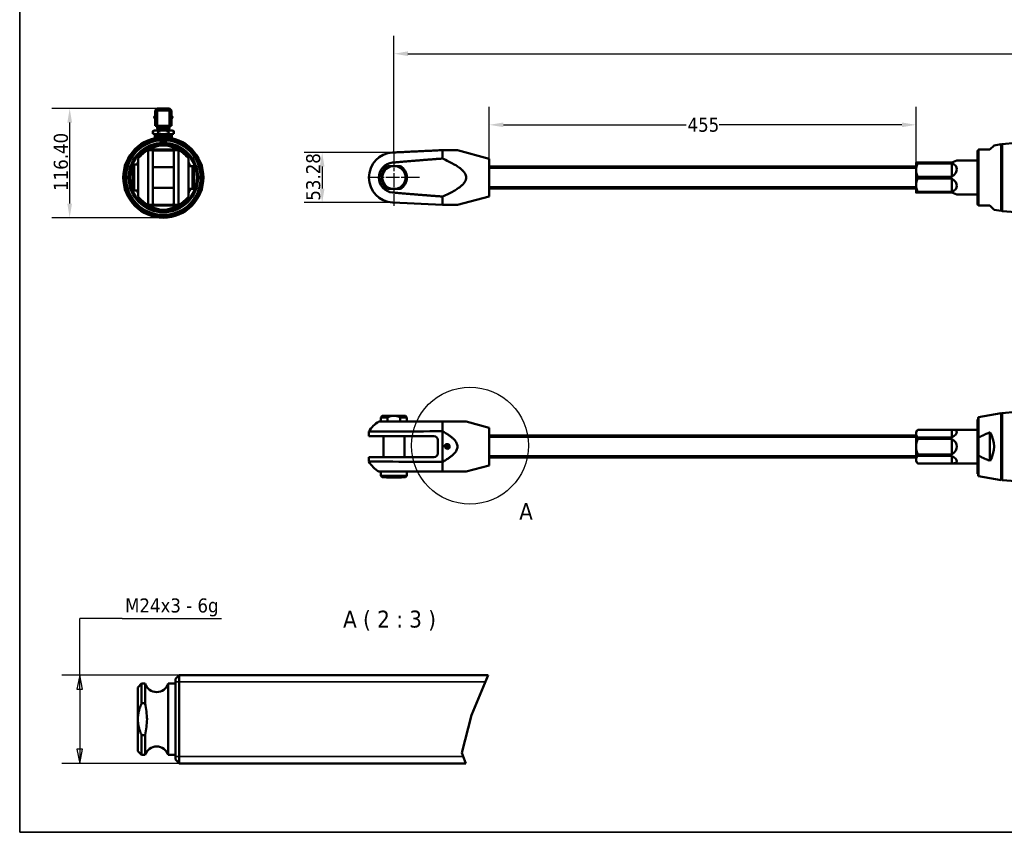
# Model space of a CAD drawing. Header units: millimetres. Extents: x 30 to 2490, y 30 to 1752.
# Tile 1 of 4: x 30 to 1080, y 30 to 896. Entities that reach past the tile are written whole.
import ezdxf

# ---------------------------------------------------------------- set-up
doc = ezdxf.new("R2010")
doc.units = ezdxf.units.MM
doc.header["$LTSCALE"] = 6
doc.linetypes.add('CHAIN', pattern=[0.3543, 0.2362, -0.0295, 0.0591, -0.0295])
for name, color, linetype, lineweight in [('Border (ISO)', 7, 'Continuous', 70), ('Break Line (ISO)', 7, 'Continuous', 50), ('Center Mark (ISO)', 7, 'Continuous', 25), ('Detail Boundary (ISO)', 7, 'Continuous', 25), ('Dimension (ISO)', 7, 'Continuous', 25), ('Symbol (ISO)', 7, 'Continuous', 25), ('Visible (ISO)', 7, 'Continuous', 50), ('Visible Narrow (ISO)', 7, 'Continuous', 35)]:
    doc.layers.add(name, color=color, linetype=linetype, lineweight=lineweight)
doc.styles.add('Label Text (ISO)', font='tahoma.ttf')
doc.styles.add('Note Text (ISO)', font='tahoma.ttf')
doc.dimstyles.new('Default (ISO)', dxfattribs={"dimscale": 6, "dimtxt": 2.5, "dimasz": 2.5, "dimexe": 3.175, "dimexo": 0, "dimgap": 0.25, "dimtad": 0, "dimtih": 1, "dimtoh": 1, "dimrnd": 1e-08, "dimzin": 0, "dimdsep": 46, "dimtxsty": 'Note Text (ISO)', "dimcen": 0.09, "dimdle": 10, "dimclrd": 256, "dimclre": 256, "dimclrt": 256, "dimazin": 0, "dimtfac": 1, "dimtdec": 3, "dimtofl": 0, "dimtmove": 0, "dimatfit": 3, "dimfxl": 1, "dimtolj": 1, "dimtzin": 0, "dimlwd": -1, "dimlwe": -1, "dimarcsym": 0})

# ---------------------------------------------------------------- blocks, each defined once
blk = doc.blocks.new('*D31')
at = {"layer": 'Defpoints', "color": 0, "transparency": 16777216}
for p in [(2282.8, 860), (429, 755.4), (2282.8, 755.4)]:
    blk.add_point(p, dxfattribs=at)
at = {"layer": 'Dimension (ISO)', "transparency": 16777216}
for p, q in [((429, 755.4), (429, 879)), ((2282.8, 755.4), (2282.8, 879)), ((444, 860), (1333.3, 860)), ((2267.8, 860), (1378.6, 860))]:
    blk.add_line(p, q, dxfattribs=at)
for points in [[(444, 862.5), (444, 857.5), (429, 860)], [(2267.8, 862.5), (2267.8, 857.5), (2282.8, 860)]]:
    blk.add_solid(points, dxfattribs=at)
at = {"layer": 'Dimension (ISO)', "transparency": 16777216, "insert": (1334.8, 860), "char_height": 15, "attachment_point": 4, "style": 'Note Text (ISO)'}
blk.add_mtext('\\A1;1854', dxfattribs=at)
blk = doc.blocks.new('*D32')
at = {"layer": 'Defpoints', "color": 0, "transparency": 16777216}
for p in [(985.7, 784.2), (530.7, 739), (985.7, 744)]:
    blk.add_point(p, dxfattribs=at)
at = {"layer": 'Dimension (ISO)', "transparency": 16777216}
for p, q in [((530.7, 739), (530.7, 803.3)), ((985.7, 744), (985.7, 803.3)), ((545.7, 784.2), (740.6, 784.2)), ((970.7, 784.2), (775.9, 784.2))]:
    blk.add_line(p, q, dxfattribs=at)
for points in [[(545.7, 786.7), (545.7, 781.7), (530.7, 784.2)], [(970.7, 786.7), (970.7, 781.7), (985.7, 784.2)]]:
    blk.add_solid(points, dxfattribs=at)
at = {"layer": 'Dimension (ISO)', "transparency": 16777216, "insert": (742.1, 784.2), "char_height": 15, "attachment_point": 4, "style": 'Note Text (ISO)'}
blk.add_mtext('\\A1;455', dxfattribs=at)
blk = doc.blocks.new('*D33')
at = {"layer": 'Defpoints', "color": 0, "transparency": 16777216}
for p in [(427.6, 754.6), (352.5, 701.3), (427.8, 701.3)]:
    blk.add_point(p, dxfattribs=at)
at = {"layer": 'Dimension (ISO)', "transparency": 16777216}
for p, q in [((427.6, 754.6), (333.4, 754.6)), ((352.5, 739.6), (352.5, 716.3)), ((427.8, 701.3), (333.4, 701.3))]:
    blk.add_line(p, q, dxfattribs=at)
for points in [[(350, 739.6), (355, 739.6), (352.5, 754.6)], [(350, 716.3), (355, 716.3), (352.5, 701.3)]]:
    blk.add_solid(points, dxfattribs=at)
at = {"layer": 'Dimension (ISO)', "transparency": 16777216, "insert": (343.1, 703.3), "char_height": 15, "attachment_point": 4, "rotation": 90, "style": 'Note Text (ISO)'}
blk.add_mtext('\\A1;53.28', dxfattribs=at)
blk = doc.blocks.new('2dDetail0')
at = {"layer": 'Detail Boundary (ISO)'}
blk.add_circle((85.02, 73.7), 10.39, dxfattribs=at)
at = {"layer": 'Detail Boundary (ISO)', "insert": (93.77, 60.52), "char_height": 3, "attachment_point": 7, "style": 'Label Text (ISO)'}
blk.add_mtext('A', dxfattribs=at)
blk = doc.blocks.new('External Thread Note1')
at = {"layer": 'Symbol (ISO)'}
for p, q in [((15.66, 32.92), (15.66, 42.99)), ((23.23, 42.99), (15.66, 42.99)), ((23.23, 42.99), (40.88, 42.99)), ((23.48, 42.99), (40.63, 42.99)), ((33.34, 32.92), (12.49, 32.92)), ((15.66, 32.92), (15.16, 30.42)), ((15.66, 30.42), (15.66, 32.92)), ((16.16, 30.42), (15.66, 32.92)), ((15.16, 30.42), (16.16, 30.42)), ((15.66, 30.42), (15.66, 19.75)), ((15.16, 19.75), (15.66, 17.25)), ((16.16, 19.75), (15.16, 19.75)), ((15.66, 19.75), (15.66, 17.25)), ((15.66, 17.25), (16.16, 19.75)), ((33.34, 17.25), (12.49, 17.25))]:
    blk.add_line(p, q, dxfattribs=at)
at = {"layer": 'Symbol (ISO)', "flags": 128}
for points in [[(16.16, 30.42), (15.66, 32.92), (15.16, 30.42), (16.16, 30.42)], [(15.16, 19.75), (15.66, 17.25), (16.16, 19.75), (15.16, 19.75)]]:
    blk.add_lwpolyline(points, dxfattribs=at)
at = {"layer": 'Symbol (ISO)'}
for points in [[(16.16, 30.42), (15.66, 32.92), (15.16, 30.42), (16.16, 30.42)], [(15.16, 19.75), (15.66, 17.25), (16.16, 19.75), (15.16, 19.75)]]:
    blk.add_solid(points, dxfattribs=at)
at = {"layer": 'Symbol (ISO)', "insert": (23.73, 43.34), "char_height": 2.5, "attachment_point": 7, "style": 'Note Text (ISO)'}
blk.add_mtext('M24x3 - 6g', dxfattribs=at)
blk = doc.blocks.new('*D37')
at = {"layer": 'Defpoints', "color": 0, "transparency": 16777216}
for p in [(83.3, 801.6), (176.4, 801.6), (183.2, 685.2)]:
    blk.add_point(p, dxfattribs=at)
at = {"layer": 'Dimension (ISO)', "transparency": 16777216}
for p, q in [((176.4, 801.6), (64.2, 801.6)), ((83.3, 700.2), (83.3, 786.6)), ((183.2, 685.2), (64.2, 685.2))]:
    blk.add_line(p, q, dxfattribs=at)
for points in [[(80.8, 786.6), (85.8, 786.6), (83.3, 801.6)], [(80.8, 700.2), (85.8, 700.2), (83.3, 685.2)]]:
    blk.add_solid(points, dxfattribs=at)
at = {"layer": 'Dimension (ISO)', "transparency": 16777216, "insert": (74, 713.7), "char_height": 15, "attachment_point": 4, "rotation": 90, "style": 'Note Text (ISO)'}
blk.add_mtext('\\A1;116.40', dxfattribs=at)
blk = doc.blocks.new('Borders OMS Border')
at = {"layer": 'Border (ISO)', "linetype": 'Continuous', "lineweight": 35}
for p, q in [((5, 5), (5, 292)), ((415, 5), (5, 5))]:
    blk.add_line(p, q, dxfattribs=at)

msp = doc.modelspace()

# ---------------------------------------------------------------- linework, layer by layer
at = {"layer": 'Break Line (ISO)'}
for p, q in [((511.56, 154.73), (529.428, 197.52)), ((501.415, 114.577), (511.56, 154.73)), ((505.602, 103.52), (501.415, 114.577))]:
    msp.add_line(p, q, dxfattribs=at)
at = {"layer": 'Center Mark (ISO)', "linetype": 'CHAIN', "ltscale": 10.629293}
msp.add_line((429.042, 755.383), (429.042, 697.99), dxfattribs=at)
at = {"layer": 'Center Mark (ISO)', "linetype": 'CHAIN', "ltscale": 10.146613}
msp.add_line((456.435, 727.99), (401.648, 727.99), dxfattribs=at)
at = {"layer": 'Visible (ISO)'}
for p, q in [((174.406, 799.59), (176.406, 801.59)), ((176.406, 799.59), (174.406, 799.59)), ((174.406, 799.59), (174.406, 783.09)), ((176.406, 801.59), (176.406, 799.59)), ((189.906, 801.59), (176.406, 801.59)), ((176.406, 783.09), (176.406, 799.59)), ((176.406, 799.59), (189.906, 799.59)), ((189.906, 799.59), (189.906, 801.59)), ((189.906, 801.59), (191.906, 799.59)), ((191.906, 799.59), (189.906, 799.59)), ((189.906, 799.59), (189.906, 783.09)), ((191.906, 783.09), (191.906, 799.59)), ((174.006, 778.29), (172.128, 777.606)), ((172.128, 777.606), (172.128, 774.621)), ((192.306, 778.29), (174.006, 778.29)), ((174.406, 783.09), (176.406, 783.09)), ((189.906, 783.09), (176.406, 783.09)), ((176.577, 780.59), (176.577, 783.09)), ((177.077, 780.09), (176.577, 780.59)), ((189.734, 780.59), (176.577, 780.59)), ((177.077, 779.383), (176.577, 778.883)), ((176.577, 778.883), (189.734, 778.883)), ((176.577, 778.29), (176.577, 778.883)), ((176.577, 778.883), (189.734, 778.883)), ((177.077, 780.09), (189.234, 780.09)), ((177.077, 780.09), (177.077, 779.383)), ((177.077, 779.383), (189.234, 779.383)), ((177.642, 777.606), (177.642, 774.621)), ((188.669, 777.606), (188.669, 774.621)), ((189.234, 780.09), (189.734, 780.59)), ((189.234, 780.09), (189.234, 779.383)), ((189.234, 779.383), (189.734, 778.883)), ((189.734, 780.59), (189.734, 783.09)), ((189.734, 778.29), (189.734, 778.883)), ((189.906, 783.09), (191.906, 783.09)), ((192.306, 778.29), (194.183, 777.606)), ((194.183, 777.606), (194.183, 774.621)), ((174.006, 774.29), (172.128, 774.621)), ((192.306, 774.29), (174.006, 774.29)), ((174.006, 774.29), (174.006, 772.29)), ((174.006, 772.29), (192.306, 772.29)), ((192.306, 772.04), (174.006, 772.04)), ((174.006, 770.04), (174.006, 772.04)), ((174.006, 770.04), (175.178, 770.04)), ((177.577, 772.04), (177.577, 772.29)), ((181.056, 766.99), (180.656, 766.59)), ((185.656, 766.59), (180.656, 766.59)), ((180.656, 766.59), (180.656, 764.905)), ((181.056, 766.99), (185.256, 766.99)), ((185.256, 766.99), (185.656, 766.59)), ((185.656, 766.59), (185.656, 764.905)), ((188.734, 772.04), (188.734, 772.29)), ((191.133, 770.04), (192.306, 770.04)), ((192.306, 774.29), (194.183, 774.621)), ((192.306, 774.29), (192.306, 772.29)), ((192.306, 770.04), (192.306, 772.04)), ((199.554, 757.194), (166.757, 757.194)), ((171.941, 756.759), (171.941, 754.635)), ((192.744, 757.856), (173.568, 757.856)), ((173.936, 757.356), (192.375, 757.356)), ((190.371, 756.952), (175.941, 756.952)), ((194.371, 754.635), (194.371, 756.759)), ((480.73, 757.194), (496.738, 757.194)), ((480.73, 757.194), (480.73, 748.243)), ((530.72, 748.088), (496.738, 757.194)), ((1051.37, 756.89), (1051.47, 756.99)), ((1051.37, 750.16), (1051.37, 756.89)), ((1051.47, 756.99), (1051.47, 750.237)), ((1051.97, 756.99), (1051.47, 756.99)), ((1051.97, 698.623), (1051.97, 757.356)), ((1052.47, 757.856), (1052.462, 757.848)), ((1052.462, 757.848), (1052.462, 698.131)), ((1064.47, 757.856), (1068.861, 762.247)), ((1068.861, 762.247), (1076.477, 763.59)), ((1076.477, 692.389), (1076.477, 763.59)), ((1076.97, 763.177), (1076.477, 763.59)), ((1076.97, 763.177), (1077.468, 763.721)), ((1076.97, 692.802), (1076.97, 763.177)), ((1077.468, 763.721), (1091.97, 764.99)), ((1077.468, 763.721), (1077.468, 692.258)), ((167.125, 754.628), (167.125, 701.351)), ((171.941, 701.345), (171.941, 754.635)), ((194.371, 754.635), (194.371, 701.345)), ((199.186, 701.351), (199.186, 754.628)), ((530.72, 707.891), (530.72, 748.088)), ((1023.845, 743.99), (1029.34, 745.99)), ((1051.37, 745.99), (1029.34, 745.99)), ((1051.37, 750.16), (1051.47, 750.237)), ((1051.47, 750.173), (1051.37, 750.096)), ((1051.37, 750.096), (1051.37, 750.16)), ((1051.37, 699.09), (1051.37, 750.096)), ((1051.47, 750.237), (1051.97, 750.237)), ((1051.97, 750.173), (1051.47, 750.173)), ((1051.47, 750.173), (1051.47, 698.99)), ((150.23, 735.99), (150.23, 719.99)), ((150.23, 735.99), (150.48, 735.99)), ((150.48, 740.383), (151.98, 741.883)), ((150.48, 715.596), (150.48, 740.383)), ((151.98, 741.883), (151.98, 714.096)), ((156.48, 741.883), (151.98, 741.883)), ((156.48, 712.021), (156.48, 743.958)), ((171.941, 739.105), (194.371, 739.105)), ((209.832, 743.958), (209.832, 712.021)), ((214.332, 740.105), (209.832, 740.105)), ((214.332, 740.105), (214.332, 715.875)), ((215.832, 715.875), (215.832, 740.105)), ((431.655, 740.105), (426.428, 740.105)), ((530.72, 739.74), (985.72, 739.74)), ((985.72, 735.99), (985.72, 743.99)), ((985.72, 719.99), (985.72, 735.99)), ((987.72, 743.99), (987.72, 743.131)), ((1023.845, 743.99), (987.72, 743.99)), ((987.72, 743.131), (1023.845, 743.131)), ((1023.845, 743.131), (1023.845, 728.848)), ((987.72, 728.848), (987.72, 727.131)), ((1023.845, 728.848), (987.72, 728.848)), ((987.72, 727.131), (1023.845, 727.131)), ((1023.845, 727.131), (1023.845, 712.848)), ((150.23, 719.99), (150.48, 719.99)), ((150.48, 715.596), (151.98, 714.096)), ((156.48, 714.096), (151.98, 714.096)), ((171.941, 716.875), (194.371, 716.875)), ((209.832, 715.875), (214.332, 715.875)), ((426.428, 715.875), (431.655, 715.875)), ((530.72, 716.24), (985.72, 716.24)), ((985.72, 711.99), (985.72, 719.99)), ((480.73, 707.736), (480.73, 698.785)), ((530.72, 707.891), (496.738, 698.785)), ((987.72, 712.848), (987.72, 711.99)), ((1023.845, 712.848), (987.72, 712.848)), ((987.72, 711.99), (1023.845, 711.99)), ((1029.34, 709.99), (1023.845, 711.99)), ((1051.37, 709.99), (1029.34, 709.99)), ((199.554, 698.785), (166.757, 698.785)), ((171.941, 701.345), (171.941, 699.22)), ((173.568, 698.123), (192.744, 698.123)), ((192.375, 698.623), (173.936, 698.623)), ((175.941, 699.027), (190.371, 699.027)), ((194.371, 699.22), (194.371, 701.345)), ((480.725, 698.785), (427.754, 701.345)), ((496.738, 698.785), (480.73, 698.785)), ((1051.37, 699.09), (1051.47, 698.99)), ((1051.97, 698.99), (1051.47, 698.99)), ((1052.462, 698.131), (1052.47, 698.123)), ((1068.861, 693.732), (1064.47, 698.123)), ((1068.861, 693.732), (1076.477, 692.389)), ((1076.97, 692.802), (1076.477, 692.389)), ((1076.97, 692.802), (1077.468, 692.258)), ((1077.468, 692.258), (1091.97, 690.99)), ((416.648, 473.831), (415.148, 472.331)), ((426.428, 473.831), (416.648, 473.831)), ((426.428, 473.831), (431.655, 473.831)), ((441.435, 473.831), (431.655, 473.831)), ((441.435, 473.831), (442.935, 472.331)), ((1051.97, 471.935), (1052.462, 472.521)), ((1052.462, 472.521), (1076.477, 476.756)), ((1052.462, 472.521), (1052.462, 450.763)), ((1076.477, 405.555), (1076.477, 476.756)), ((1076.97, 476.343), (1076.477, 476.756)), ((1076.97, 476.343), (1077.468, 476.886)), ((1076.97, 405.968), (1076.97, 476.343)), ((1077.468, 476.886), (1091.97, 478.155)), ((1077.468, 476.886), (1077.468, 405.424)), ((413.011, 467.831), (427.634, 467.831)), ((415.148, 472.331), (422.24, 472.331)), ((415.148, 467.831), (415.148, 472.331)), ((422.24, 467.831), (422.24, 472.331)), ((435.843, 472.331), (442.935, 472.331)), ((435.843, 472.331), (435.843, 467.831)), ((442.935, 467.831), (442.935, 472.331)), ((480.73, 467.831), (506.173, 467.831)), ((480.73, 467.831), (480.73, 457.554)), ((530.72, 461.254), (506.173, 467.831)), ((1051.37, 470.055), (1051.47, 470.155)), ((1051.37, 412.255), (1051.37, 470.055)), ((1051.47, 470.155), (1051.47, 412.155)), ((1051.97, 470.155), (1051.47, 470.155)), ((1051.97, 450.375), (1051.97, 471.935)), ((427.634, 457.185), (402.366, 457.185)), ((402.366, 452.37), (402.366, 457.185)), ((402.366, 452.37), (427.754, 452.37)), ((417.927, 429.94), (417.927, 452.37)), ((471.725, 452.37), (427.754, 452.37)), ((440.157, 429.94), (440.157, 452.37)), ((480.725, 457.554), (480.725, 424.757)), ((530.72, 421.056), (530.72, 461.254)), ((530.72, 452.905), (985.72, 452.905)), ((985.72, 457.155), (987.72, 459.155)), ((985.72, 455.012), (985.72, 457.155)), ((985.72, 441.155), (985.72, 455.012)), ((987.72, 459.155), (987.72, 459.135)), ((1051.37, 459.155), (987.72, 459.155)), ((987.72, 459.135), (1023.845, 459.135)), ((1023.845, 459.135), (1023.845, 450.889)), ((1064.47, 456.293), (1064.47, 426.017)), ((475.725, 433.94), (475.725, 448.37)), ((484.47, 441.877), (485.72, 442.599)), ((484.47, 440.434), (484.47, 441.877)), ((485.72, 442.599), (486.97, 441.877)), ((486.97, 441.877), (486.97, 440.434)), ((985.72, 427.299), (985.72, 441.155)), ((987.72, 450.889), (987.72, 449.401)), ((1023.845, 450.889), (987.72, 450.889)), ((987.72, 449.401), (1023.845, 449.401)), ((1023.845, 449.401), (1023.845, 432.909)), ((1051.97, 450.375), (1051.97, 431.936)), ((1052.47, 431.567), (1052.47, 450.743)), ((485.72, 439.712), (484.47, 440.434)), ((486.97, 440.434), (485.72, 439.712)), ((987.72, 432.909), (987.72, 431.422)), ((1023.845, 432.909), (987.72, 432.909)), ((987.72, 431.422), (1023.845, 431.422)), ((1023.845, 431.422), (1023.845, 423.176)), ((1051.97, 410.376), (1051.97, 431.936)), ((1052.462, 431.548), (1052.462, 409.789)), ((427.754, 429.94), (402.366, 429.94)), ((402.366, 425.125), (402.366, 429.94)), ((402.366, 425.125), (427.634, 425.125)), ((427.754, 429.94), (471.725, 429.94)), ((480.73, 424.756), (480.73, 414.479)), ((530.72, 421.056), (506.173, 414.479)), ((530.72, 429.405), (985.72, 429.405)), ((985.72, 425.155), (985.72, 427.299)), ((985.72, 425.155), (987.72, 423.155)), ((987.72, 423.176), (987.72, 423.155)), ((1023.845, 423.176), (987.72, 423.176)), ((1051.37, 423.155), (987.72, 423.155)), ((427.634, 414.479), (413.011, 414.479)), ((415.148, 414.479), (415.148, 409.979)), ((415.148, 409.979), (442.935, 409.979)), ((416.648, 408.479), (415.148, 409.979)), ((441.435, 408.479), (442.935, 409.979)), ((442.935, 414.479), (442.935, 409.979)), ((506.173, 414.479), (480.73, 414.479)), ((1051.37, 412.255), (1051.47, 412.155)), ((1051.97, 412.155), (1051.47, 412.155)), ((1051.97, 410.376), (1052.462, 409.789)), ((1052.462, 409.789), (1076.477, 405.555)), ((441.435, 408.479), (416.648, 408.479)), ((421.042, 408.229), (421.042, 408.479)), ((421.042, 408.229), (437.042, 408.229)), ((437.042, 408.229), (437.042, 408.479)), ((1076.97, 405.968), (1076.477, 405.555)), ((1076.97, 405.968), (1077.468, 405.424)), ((1077.468, 405.424), (1091.97, 404.155)), ((196.025, 193.52), (200.025, 197.52)), ((196.025, 107.52), (196.025, 193.52)), ((200.025, 197.52), (200.025, 103.52)), ((200.025, 197.52), (529.428, 197.52)), ((156.025, 184.52), (160.025, 188.52)), ((156.025, 150.52), (156.025, 184.52)), ((160.025, 188.52), (160.025, 167.491)), ((163.656, 188.52), (160.025, 188.52)), ((163.656, 188.52), (163.656, 167.491)), ((188.395, 112.52), (188.395, 188.52)), ((196.025, 188.52), (188.395, 188.52)), ((160.025, 167.491), (163.656, 167.491)), ((156.025, 116.52), (156.025, 150.52)), ((163.656, 133.55), (160.025, 133.55)), ((160.025, 133.55), (160.025, 112.52)), ((163.656, 133.55), (163.656, 112.52)), ((156.025, 116.52), (160.025, 112.52)), ((163.656, 112.52), (160.025, 112.52)), ((196.025, 112.52), (188.395, 112.52)), ((196.025, 107.52), (200.025, 103.52)), ((200.025, 103.52), (505.602, 103.52))]:
    msp.add_line(p, q, dxfattribs=at)
for centre, radius in [((183.156, 727.99), 42.8), ((183.156, 727.99), 41.531), ((183.156, 727.99), 41.444), ((183.156, 727.99), 39.891), ((183.156, 727.99), 39.803), ((183.156, 727.99), 37), ((183.156, 727.99), 35.731), ((183.156, 727.99), 35.601), ((485.72, 441.155), 2.1)]:
    msp.add_circle(centre, radius, dxfattribs=at)
for centre, radius, start, end in [((183.156, 727.99), 33.494, 119.315653, 142.792707), ((183.156, 727.99), 31.366, 107.836292, 111.397295), ((183.156, 727.99), 30.779, 107.429383, 108.409359), ((183.156, 727.99), 30.779, 71.590641, 72.570617), ((183.156, 727.99), 31.366, 68.602705, 72.163708), ((183.156, 727.99), 33.494, 37.207293, 60.684347), ((429.042, 727.99), 26.676, 93.02401, 266.97599), ((183.156, 727.99), 31.366, 148.262933, 153.707513), ((183.156, 727.99), 30.779, 150.075746, 153.166536), ((183.156, 727.99), 31.366, 22.721017, 31.737067), ((183.156, 727.99), 30.779, 23.17921, 29.924254), ((429.042, 727.99), 16.03, 95.036404, 264.963596), ((429.042, 727.99), 13.894, 119.311058, 240.688942), ((429.042, 727.99), 12.394, 102.174778, 257.825222), ((429.042, 727.99), 12.394, 282.174778, 77.825222), ((429.042, 727.99), 13.894, 299.311058, 60.688942), ((183.156, 727.99), 31.366, 206.292487, 211.737067), ((183.156, 727.99), 30.779, 206.833464, 209.924254), ((183.156, 727.99), 31.366, 328.262933, 337.278983), ((183.156, 727.99), 30.779, 330.075746, 336.82079), ((183.156, 727.99), 33.494, 217.207293, 240.684347), ((183.156, 727.99), 33.494, 299.315653, 322.792707), ((183.156, 727.99), 31.366, 248.602705, 252.163708), ((183.156, 727.99), 30.779, 251.590641, 252.570617), ((183.156, 727.99), 30.779, 287.429383, 288.409359), ((183.156, 727.99), 31.366, 287.836292, 291.397295), ((429.042, 441.155), 31.122, 121.002719, 148.997281), ((471.725, 448.37), 4, 0, 90), ((485.72, 441.155), 1.25, 120, 180), ((485.72, 441.155), 1.25, 180, 240), ((485.72, 441.155), 1.25, 60, 120), ((485.72, 441.155), 1.25, 0, 60), ((485.72, 441.155), 1.25, 300, 0), ((471.725, 433.94), 4, 270, 0), ((485.72, 441.155), 1.25, 240, 300), ((429.042, 441.155), 31.122, 211.002719, 238.997281), ((176.025, 192.52), 13, 197.920213, 342.079787), ((176.025, 108.52), 13, 17.920213, 162.079787)]:
    msp.add_arc(centre, radius, start, end, dxfattribs=at)
for centre, major_axis, ratio, start_param, end_param in [((183.156, 733.125), (0, -29.123), 0.98433165, 2.58526954, 3.69791577), ((175.941, 756.759), (-4, 0), 0.0483149, 4.71238898, 6.28318531), ((183.156, 732.74), (0, 26.939), 0.98433165, 0.36997066, 0.37074971), ((190.371, 756.759), (-4, 0), 0.0483149, 3.14159265, 4.71238898), ((183.156, 732.74), (0, 26.939), 0.98433165, 5.9124356, 5.91321465), ((979.885, 727.99), (49.362, 9.935), 0.30406961, 5.74617725, 6.69794175), ((979.885, 727.99), (49.362, -9.935), 0.30406961, 5.86842887, 6.82019337), ((183.156, 681.005), (0, 50.151), 0.34970002, 1.15319453, 1.20837572), ((183.156, 722.855), (0, 29.123), 0.98433165, 2.58526954, 3.69791577), ((175.941, 699.22), (4, 0), 0.0483149, 3.14159265, 4.71238898), ((183.156, 723.24), (0, 26.939), 0.98433165, 2.77084295, 2.77162199), ((190.371, 699.22), (4, 0), 0.0483149, 4.71238898, 6.28318531), ((183.156, 723.24), (0, 26.939), 0.98433165, 3.51156331, 3.51234236), ((183.156, 681.005), (0, 50.151), 0.34970002, 5.07480959, 5.12999078), ((848.738, 441.155), (-1038.006, 0), 0.01689572, 5.07480959, 5.12999078), ((979.885, 441.155), (49.384, 16.048), 0.1650759, 5.75370971, 6.70547421), ((1039.739, 441.155), (-29.123, 0), 0.98433165, 2.58526954, 3.69791577), ((979.885, 441.155), (-49.455, 0), 0.36397023, 2.6657104, 3.6174749), ((1027.353, 441.155), (-26.939, 0), 0.98433165, 3.51156331, 3.51234236), ((979.885, 441.155), (-49.384, 16.048), 0.1650759, 2.71930375, 3.67106825), ((1027.353, 441.155), (-26.939, 0), 0.98433165, 2.77084295, 2.77162199), ((848.738, 441.155), (-1038.006, 0), 0.01689572, 1.15319453, 1.20837572)]:
    msp.add_ellipse(centre, major_axis=major_axis, ratio=ratio, start_param=start_param, end_param=end_param, dxfattribs=at)
for points, weights in [([(173.341, 792.34), (173.898, 793.305), (174.406, 794.184)], [1, 1.03138073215, 1.05003041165]), ([(174.406, 790.495), (173.898, 791.374), (173.341, 792.34)], [1.05003041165, 1.03138073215, 1]), ([(191.906, 794.184), (192.413, 793.305), (192.971, 792.34)], [1.05003041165, 1.03138073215, 1]), ([(192.971, 792.34), (192.413, 791.374), (191.906, 790.495)], [1, 1.03138073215, 1.05003041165]), ([(177.642, 777.606), (174.885, 778.61), (172.128, 777.606)], [1, 1.15470053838, 1]), ([(188.669, 777.606), (183.156, 778.61), (177.642, 777.606)], [1, 1.15470053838, 1]), ([(194.183, 777.606), (191.426, 778.61), (188.669, 777.606)], [1, 1.15470053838, 1]), ([(172.128, 774.621), (174.885, 774.135), (177.642, 774.621)], [1, 1.15470053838, 1]), ([(177.642, 774.621), (183.156, 774.135), (188.669, 774.621)], [1, 1.15470053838, 1]), ([(188.669, 774.621), (191.426, 774.135), (194.183, 774.621)], [1, 1.15470053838, 1]), ([(166.757, 757.194), (166.757, 757.194), (166.757, 757.194)], [1, 1.00000005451, 1.00000010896]), ([(167.125, 754.635), (166.929, 755.9), (166.757, 757.194)], [1, 0.999619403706, 1]), ([(173.568, 757.856), (170.883, 757.856), (168.018, 757.856)], [1.00000598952, 1.0036847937, 1]), ([(173.548, 757.848), (173.745, 757.597), (173.936, 757.356)], [1, 1.00014377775, 1]), ([(192.375, 757.356), (192.566, 757.597), (192.763, 757.848)], [1, 1.00014377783, 1]), ([(198.294, 757.856), (195.428, 757.856), (192.744, 757.856)], [1, 1.0036847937, 1.00000598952]), ([(199.554, 757.194), (199.383, 755.9), (199.187, 754.635)], [1, 0.999619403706, 1]), ([(199.555, 757.194), (199.555, 757.194), (199.554, 757.194)], [1.00000010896, 1.00000005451, 1]), ([(480.725, 757.194), (453.939, 755.9), (427.754, 754.635)], [1, 0.999619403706, 1]), ([(480.73, 757.194), (480.727, 757.194), (480.725, 757.194)], [1.00000010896, 1.00000005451, 1]), ([(1051.97, 757.356), (1052.211, 757.597), (1052.462, 757.848)], [1, 1.00014377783, 1]), ([(1064.47, 757.856), (1057.123, 757.856), (1052.47, 757.856)], [1, 1.0036847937, 1.00000598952]), ([(156.48, 748.243), (156.48, 746.021), (156.48, 743.958)], [1.00081437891, 1.00261674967, 1.00000052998]), ([(209.832, 748.243), (209.832, 746.021), (209.832, 743.958)], [1.00081437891, 1.00261674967, 1.00000052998]), ([(480.73, 748.243), (451.041, 746.021), (427.634, 743.958)], [1.00081437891, 1.00261674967, 1.00000052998]), ([(480.73, 707.736), (526.437, 727.99), (480.73, 748.243)], [1.00841782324, 1.26613608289, 1.00841782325]), ([(214.332, 740.105), (215.415, 740.105), (215.832, 740.105)], [1, 1.0129369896, 1]), ([(422.24, 740.105), (424.453, 740.105), (426.428, 740.105)], [1, 1.0129369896, 1]), ([(431.655, 740.105), (433.63, 740.105), (435.843, 740.105)], [1, 1.0129369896, 1]), ([(987.72, 743.99), (985.72, 743.99), (985.72, 743.99)], [1, 1.0307764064, 1]), ([(985.72, 735.99), (985.72, 739.35), (987.72, 743.131)], [1, 1.0307764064, 1]), ([(987.72, 728.848), (985.72, 732.629), (985.72, 735.99)], [1, 1.0307764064, 1]), ([(985.72, 719.99), (985.72, 723.35), (987.72, 727.131)], [1, 1.0307764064, 1]), ([(215.832, 715.875), (215.415, 715.875), (214.332, 715.875)], [1, 1.0129369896, 1]), ([(426.428, 715.875), (424.453, 715.875), (422.24, 715.875)], [1, 1.0129369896, 1]), ([(435.843, 715.875), (433.63, 715.875), (431.655, 715.875)], [1, 1.0129369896, 1]), ([(987.72, 712.848), (985.72, 716.629), (985.72, 719.99)], [1, 1.0307764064, 1]), ([(156.48, 712.021), (156.48, 709.958), (156.48, 707.736)], [1.00000052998, 1.00261674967, 1.00081437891]), ([(209.832, 712.021), (209.832, 709.958), (209.832, 707.736)], [1.00000052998, 1.00261674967, 1.00081437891]), ([(427.634, 712.021), (451.041, 709.958), (480.73, 707.736)], [1.00000052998, 1.00261674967, 1.00081437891]), ([(985.72, 711.99), (985.72, 711.99), (987.72, 711.99)], [1, 1.0307764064, 1]), ([(166.757, 698.785), (166.757, 698.785), (166.757, 698.785)], [1.00000010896, 1.00000005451, 1]), ([(168.018, 698.123), (170.883, 698.123), (173.568, 698.123)], [1, 1.0036847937, 1.00000598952]), ([(173.936, 698.623), (173.745, 698.382), (173.548, 698.131)], [1, 1.00014377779, 1]), ([(192.763, 698.131), (192.566, 698.382), (192.375, 698.623)], [1, 1.00014377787, 1]), ([(192.744, 698.123), (195.428, 698.123), (198.294, 698.123)], [1.00000598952, 1.0036847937, 1]), ([(199.554, 698.785), (199.555, 698.785), (199.555, 698.785)], [1, 1.00000005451, 1.00000010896]), ([(480.725, 698.785), (480.727, 698.785), (480.73, 698.785)], [1, 1.00000005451, 1.00000010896]), ([(1052.462, 698.131), (1052.211, 698.382), (1051.97, 698.623)], [1, 1.00014377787, 1]), ([(1052.47, 698.123), (1057.123, 698.123), (1064.47, 698.123)], [1.00000598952, 1.0036847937, 1]), ([(426.428, 473.831), (424.453, 473.415), (422.24, 472.331)], [1, 1.0129369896, 1]), ([(435.843, 472.331), (433.63, 473.415), (431.655, 473.831)], [1, 1.0129369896, 1]), ([(427.634, 467.831), (451.041, 467.831), (480.73, 467.831)], [1.00000052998, 1.00261674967, 1.00081437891]), ([(480.725, 457.554), (480.727, 457.554), (480.73, 457.554)], [1, 1.00000005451, 1.00000010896]), ([(480.73, 424.756), (510.696, 441.155), (480.73, 457.554)], [1.00002252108, 1.14689959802, 1.00002252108]), ([(985.72, 455.012), (985.72, 456.952), (987.72, 459.135)], [1, 1.0307764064, 1]), ([(987.72, 450.889), (985.72, 453.071), (985.72, 455.012)], [1, 1.0307764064, 1]), ([(1052.47, 450.743), (1057.123, 453.428), (1064.47, 456.293)], [1.00000598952, 1.0036847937, 1]), ([(985.72, 441.155), (985.72, 445.036), (987.72, 449.401)], [1, 1.0307764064, 1]), ([(987.72, 432.909), (985.72, 437.275), (985.72, 441.155)], [1, 1.0307764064, 1]), ([(1052.462, 450.763), (1052.211, 450.566), (1051.97, 450.375)], [1, 1.00014377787, 1]), ([(985.72, 427.299), (985.72, 429.239), (987.72, 431.422)], [1, 1.0307764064, 1]), ([(1051.97, 431.936), (1052.211, 431.745), (1052.462, 431.548)], [1, 1.00014377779, 1]), ([(1064.47, 426.017), (1057.123, 428.883), (1052.47, 431.567)], [1, 1.0036847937, 1.00000598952]), ([(480.73, 424.756), (480.727, 424.756), (480.725, 424.757)], [1.00000010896, 1.00000005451, 1]), ([(987.72, 423.176), (985.72, 425.359), (985.72, 427.299)], [1, 1.0307764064, 1]), ([(427.634, 414.479), (451.041, 414.479), (480.73, 414.479)], [1.00000052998, 1.00261674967, 1.00081437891]), ([(156.025, 150.52), (156.025, 158.534), (160.025, 167.491)], [1, 1.02899151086, 1]), ([(160.025, 133.55), (156.025, 142.506), (156.025, 150.52)], [1, 1.02899151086, 1])]:
    msp.add_rational_spline(points, weights, degree=2, dxfattribs=at)
for points, knots in [([(185.656, 768.579), (185.654, 768.552), (185.59, 768.526), (185.333, 768.487), (185.141, 768.473), (184.697, 768.454), (184.416, 768.447), (183.802, 768.44), (183.469, 768.438), (182.843, 768.438), (182.509, 768.44), (181.895, 768.447), (181.615, 768.454), (181.171, 768.473), (180.978, 768.487), (180.721, 768.526), (180.657, 768.552), (180.654, 768.606), (180.716, 768.64), (180.969, 768.708), (181.161, 768.743), (181.605, 768.802), (181.886, 768.829), (182.504, 768.866), (182.84, 768.876), (183.471, 768.876), (183.808, 768.866), (184.425, 768.829), (184.707, 768.802), (185.151, 768.743), (185.343, 768.708), (185.596, 768.64), (185.657, 768.606), (185.656, 768.579)], [0, 0, 0, 0, 0.09403964, 0.09403964, 0.18807929, 0.18807929, 0.28190092, 0.28190092, 0.37572255, 0.37572255, 0.46954418, 0.46954418, 0.56336581, 0.56336581, 0.65740546, 0.65740546, 0.7514451, 0.7514451, 0.84639602, 0.84639602, 0.94134694, 0.94134694, 1.03604378, 1.03604378, 1.13074061, 1.13074061, 1.22543744, 1.22543744, 1.32013428, 1.32013428, 1.4150852, 1.4150852, 1.51003612, 1.51003612, 1.51003612, 1.51003612]), ([(142.567, 730.49), (142.594, 730.488), (142.619, 730.424), (142.658, 730.167), (142.672, 729.974), (142.692, 729.531), (142.698, 729.25), (142.706, 728.636), (142.707, 728.302), (142.707, 727.677), (142.706, 727.343), (142.698, 726.729), (142.692, 726.449), (142.672, 726.005), (142.658, 725.812), (142.619, 725.555), (142.594, 725.491), (142.539, 725.488), (142.506, 725.549), (142.437, 725.803), (142.402, 725.995), (142.344, 726.439), (142.316, 726.72), (142.279, 727.338), (142.27, 727.674), (142.27, 728.305), (142.279, 728.642), (142.316, 729.259), (142.344, 729.541), (142.402, 729.984), (142.437, 730.176), (142.506, 730.43), (142.539, 730.491), (142.567, 730.49)], [0, 0, 0, 0, 0.09403964, 0.09403964, 0.18807929, 0.18807929, 0.28190092, 0.28190092, 0.37572255, 0.37572255, 0.46954418, 0.46954418, 0.56336581, 0.56336581, 0.65740546, 0.65740546, 0.7514451, 0.7514451, 0.84639602, 0.84639602, 0.94134694, 0.94134694, 1.03604378, 1.03604378, 1.13074061, 1.13074061, 1.22543744, 1.22543744, 1.32013428, 1.32013428, 1.4150852, 1.4150852, 1.51003612, 1.51003612, 1.51003612, 1.51003612]), ([(223.745, 725.49), (223.718, 725.491), (223.693, 725.555), (223.653, 725.812), (223.639, 726.005), (223.62, 726.449), (223.613, 726.729), (223.606, 727.343), (223.604, 727.677), (223.604, 728.302), (223.606, 728.636), (223.613, 729.25), (223.62, 729.531), (223.639, 729.974), (223.653, 730.167), (223.693, 730.424), (223.718, 730.488), (223.773, 730.491), (223.806, 730.43), (223.875, 730.176), (223.91, 729.984), (223.968, 729.541), (223.995, 729.259), (224.032, 728.642), (224.042, 728.305), (224.042, 727.674), (224.032, 727.338), (223.995, 726.72), (223.968, 726.439), (223.91, 725.995), (223.875, 725.803), (223.806, 725.549), (223.773, 725.488), (223.745, 725.49)], [0, 0, 0, 0, 0.09403964, 0.09403964, 0.18807929, 0.18807929, 0.28190092, 0.28190092, 0.37572255, 0.37572255, 0.46954418, 0.46954418, 0.56336581, 0.56336581, 0.65740546, 0.65740546, 0.7514451, 0.7514451, 0.84639602, 0.84639602, 0.94134694, 0.94134694, 1.03604378, 1.03604378, 1.13074061, 1.13074061, 1.22543744, 1.22543744, 1.32013428, 1.32013428, 1.4150852, 1.4150852, 1.51003612, 1.51003612, 1.51003612, 1.51003612]), ([(180.656, 687.4), (180.657, 687.428), (180.721, 687.453), (180.978, 687.492), (181.171, 687.506), (181.615, 687.525), (181.895, 687.532), (182.509, 687.54), (182.843, 687.541), (183.469, 687.541), (183.802, 687.54), (184.416, 687.532), (184.697, 687.525), (185.141, 687.506), (185.333, 687.492), (185.59, 687.453), (185.654, 687.428), (185.657, 687.373), (185.596, 687.339), (185.343, 687.271), (185.151, 687.236), (184.707, 687.177), (184.425, 687.15), (183.808, 687.113), (183.471, 687.104), (182.84, 687.104), (182.504, 687.113), (181.886, 687.15), (181.605, 687.177), (181.161, 687.236), (180.969, 687.271), (180.716, 687.339), (180.654, 687.373), (180.656, 687.4)], [0, 0, 0, 0, 0.09403964, 0.09403964, 0.18807929, 0.18807929, 0.28190092, 0.28190092, 0.37572255, 0.37572255, 0.46954418, 0.46954418, 0.56336581, 0.56336581, 0.65740546, 0.65740546, 0.7514451, 0.7514451, 0.84639602, 0.84639602, 0.94134694, 0.94134694, 1.03604378, 1.03604378, 1.13074061, 1.13074061, 1.22543744, 1.22543744, 1.32013428, 1.32013428, 1.4150852, 1.4150852, 1.51003612, 1.51003612, 1.51003612, 1.51003612]), ([(163.656, 167.491), (163.682, 167.315), (163.707, 167.141), (164.118, 164.398), (164.654, 161.589), (165.505, 155.953), (165.778, 153.12), (165.778, 147.921), (165.505, 145.087), (164.654, 139.451), (164.118, 136.643), (163.707, 133.9), (163.682, 133.726), (163.656, 133.55)], [1.952501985, 1.952501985, 1.952501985, 1.952501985, 1.965525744, 1.965525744, 2.160498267, 2.160498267, 2.35547079, 2.35547079, 2.550443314, 2.550443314, 2.745415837, 2.745415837, 2.758439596, 2.758439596, 2.758439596, 2.758439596])]:
    msp.add_open_spline(points, degree=3, knots=knots, dxfattribs=at)
for points in [[(167.125, 754.628), (167.125, 754.631), (167.125, 754.633), (167.125, 754.635)], [(199.187, 754.635), (199.186, 754.633), (199.186, 754.631), (199.186, 754.628)], [(427.754, 754.635), (427.714, 754.633), (427.674, 754.631), (427.634, 754.628)], [(167.125, 701.345), (167.125, 701.347), (167.125, 701.349), (167.125, 701.351)], [(199.186, 701.351), (199.186, 701.349), (199.186, 701.347), (199.187, 701.345)], [(427.634, 701.351), (427.674, 701.349), (427.714, 701.347), (427.754, 701.345)], [(427.634, 457.185), (427.674, 457.185), (427.714, 457.186), (427.754, 457.186)], [(427.754, 425.124), (427.714, 425.125), (427.674, 425.125), (427.634, 425.125)]]:
    msp.add_open_spline(points, degree=3, dxfattribs=at)
at = {"layer": 'Visible Narrow (ISO)'}
for p, q in [((177.433, 778.883), (177.433, 778.29)), ((188.878, 778.29), (188.878, 778.883)), ((181.134, 766.99), (181.134, 764.934)), ((185.177, 764.934), (185.177, 766.99)), ((985.72, 737.929), (530.72, 737.929)), ((530.72, 718.051), (985.72, 718.051)), ((985.72, 451.094), (530.72, 451.094)), ((530.72, 431.216), (985.72, 431.216)), ((526.404, 190.276), (196.025, 190.276)), ((196.025, 110.764), (502.859, 110.764))]:
    msp.add_line(p, q, dxfattribs=at)
for radius, start, end in [(3, 280, 190), (2.022, 10, 280)]:
    msp.add_arc((485.72, 441.155), radius, start, end, dxfattribs=at)

# ---------------------------------------------------------------- block references
at = {"xscale": 6, "yscale": 6, "zscale": 6}
msp.add_blockref('Borders OMS Border', (0, 0), dxfattribs=at)
at = {"layer": 'Detail Boundary (ISO)', "xscale": 6, "yscale": 6, "zscale": 6}
msp.add_blockref('2dDetail0', (0, 0), dxfattribs=at)
at = {"layer": 'Symbol (ISO)', "xscale": 6, "yscale": 6, "zscale": 6}
msp.add_blockref('External Thread Note1', (0, 0), dxfattribs=at)

# ---------------------------------------------------------------- texts
at = {"layer": 'Symbol (ISO)', "insert": (374.844, 245.032), "char_height": 18, "attachment_point": 7, "style": 'Label Text (ISO)'}
msp.add_mtext('A ( 2 : 3 )', dxfattribs=at)

# ---------------------------------------------------------------- dimensions: what is measured, and where the dimension line sits
at = {"layer": 'Dimension (ISO)'}
for base, p1, p2, angle, override, picture, middle in [((2282.848, 859.99), (429.042, 755.383), (2282.848, 755.383), 180, {"dimgap": 0.25, "dimtih": 0, "dimtoh": 0, "dimdec": 0, "dimtol": 0, "dimlim": 0, "dimtp": 0, "dimtm": 0, "dimtdec": 3, "dimatfit": 1}, '*D31', (1355.945, 859.99)), ((83.297, 801.59), (183.156, 685.19), (176.406, 801.59), 90, {"dimgap": 0.25, "dimtad": 1, "dimtih": 0, "dimtoh": 0, "dimdec": 2, "dimtol": 0, "dimlim": 0, "dimtp": 0, "dimtm": 0, "dimtdec": 3, "dimatfit": 1}, '*D37', (83.297, 743.39)), ((985.72, 784.22), (530.72, 738.99), (985.72, 743.99), 180, {"dimgap": 0.25, "dimtih": 0, "dimtoh": 0, "dimdec": 0, "dimtol": 0, "dimlim": 0, "dimtp": 0, "dimtm": 0, "dimtdec": 0, "dimatfit": 1}, '*D32', (758.22, 784.22)), ((352.491, 701.345), (427.634, 754.628), (427.754, 701.345), 90, {"dimgap": 0.25, "dimtad": 1, "dimtih": 0, "dimtoh": 0, "dimdec": 2, "dimtol": 0, "dimlim": 0, "dimtp": 0, "dimtm": 0, "dimtdec": 3, "dimatfit": 1}, '*D33', (352.491, 727.987))]:
    dim = msp.add_linear_dim(base=base, p1=p1, p2=p2, angle=angle, dimstyle='Default (ISO)', override=override, dxfattribs=at)
    dim.commit()
    dim.dimension.update_dxf_attribs({"geometry": picture, "text_midpoint": middle, "dimtype": 160})

doc.saveas('drawing.dxf')
